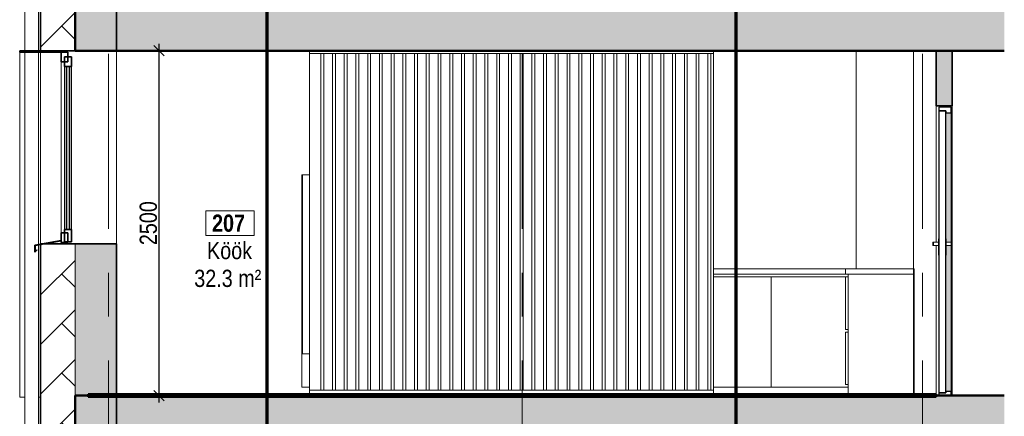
# Model space of a CAD drawing. Header units: millimetres. Extents: x -2180 to 91692, y -6418 to 21859.
# Tile 165 of 256: x 41447 to 48583, y 4050 to 6925. Entities that reach past the tile are written whole.
import ezdxf

# ---------------------------------------------------------------- set-up
doc = ezdxf.new("R2010")
doc.units = ezdxf.units.MM
doc.linetypes.add('Grid Line 1_2_', pattern=[2222.5, 1270, -317.5, 317.5, -317.5])
for name, color, linetype, lineweight in [('Cut Pattern-5', 7, 'Continuous', 18), ('Doors-2', 7, 'Continuous', 18), ('Doors-6', 7, 'Continuous', 25), ('Floors-1', 7, 'Continuous', 50), ('Generic Models-6', 7, 'Continuous', 18), ('Generic Models-7', 7, 'Continuous', 35), ('Grids-1', 7, 'Grid Line 1_2_', 9), ('Room Tags', 7, 'Continuous', 9), ('Specialty Equipment-2', 7, 'Continuous', 18), ('Walls-2', 7, 'Continuous', 18), ('Walls-3', 7, 'Continuous', 35), ('Windows-2', 7, 'Continuous', 18), ('Windows-3', 7, 'Continuous', 35)]:
    doc.layers.add(name, color=color, linetype=linetype, lineweight=lineweight)
for name, color, linetype, lineweight, true_color in [('Dimensions-1', 6, 'Continuous', 9, 0xff00ff), ('Doors-7', 7, 'Continuous', 18, 0xc18479), ('SMA_Tuletõkkesektsioon-1', 6, 'Continuous', 70, 0xff00ff)]:
    doc.layers.add(name, color=color, linetype=linetype, lineweight=lineweight, true_color=true_color)
doc.styles.add('Swis721 Cn BT_3', font='swissc.ttf', dxfattribs={"height": 125})
doc.styles.add('Swis721 Cn BT_B_1', font='swisscb.ttf', dxfattribs={"height": 125})
doc.dimstyles.new('Diagonal_-_2_5mm_1', dxfattribs={"dimscale": 304.8, "dimtxt": 126.176742, "dimasz": 0.246063, "dimexe": 0.164042, "dimexo": 0.0625, "dimgap": 0.04101, "dimtad": 1, "dimdec": 0, "dimzin": 0, "dimdsep": 46, "dimtxsty": 'Swis721 Cn BT_3', "dimblk1": 'OBLIQUE', "dimblk2": 'OBLIQUE', "dimsah": 1, "dimcen": 0.09, "dimdle": 0.164042, "dimazin": 0, "dimtfac": 1, "dimtdec": 4, "dimtix": 1, "dimtmove": 0, "dimatfit": 3, "dimfxl": 0.164042, "dimfxlon": 1, "dimtvp": 1, "dimtolj": 1, "dimtzin": 0, "dimarcsym": 2})
pattern_1 = [(45, (44983.1, 4364.54), (0, 359.21), [762, -254]), (135, (45162.7, 4544.15), (3e-14, 359.21), [762, -254])]

# ---------------------------------------------------------------- blocks, each defined once
blk = doc.blocks.new('sma_W3 - -A-01 2700x1500mm-1795257-Vaade ribiseinale')
at = {"layer": 'Windows-2'}
for p, q in [((4157.6, 6620), (4157.6, 5380)), ((4182.6, 6585), (4182.6, 5405)), ((4232.6, 6585), (4232.6, 5405))]:
    blk.add_line(p, q, dxfattribs=at)
at = {"layer": 'Windows-3'}
for p, q in [((4207.6, 6690), (4157.6, 6690)), ((4157.6, 6690), (4157.6, 6620)), ((4232.6, 6655), (4182.6, 6655)), ((4182.6, 6655), (4182.6, 6585)), ((4207.6, 6620), (4207.6, 6690)), ((4232.6, 6585), (4232.6, 6655)), ((4157.6, 6620), (4207.6, 6620)), ((4182.6, 6585), (4232.6, 6585)), ((4217.6, 6585), (4197.6, 6585)), ((4197.6, 6585), (4197.6, 5405)), ((4217.6, 5405), (4217.6, 6585)), ((4207.6, 5380), (4157.6, 5380)), ((4157.6, 5380), (4157.6, 5310)), ((4232.6, 5405), (4182.6, 5405)), ((4182.6, 5405), (4182.6, 5315)), ((4197.6, 5405), (4217.6, 5405)), ((4207.6, 5310), (4207.6, 5380)), ((4232.6, 5315), (4232.6, 5405)), ((4157.6, 5325), (3967.9, 5290.6)), ((3967.9, 5290.6), (3967.9, 5240.6)), ((3969.9, 5289.2), (4157.6, 5322.9)), ((3969.9, 5245.4), (3969.9, 5289.2)), ((4157.6, 5322.9), (4157.6, 5325)), ((4157.6, 5310), (4207.6, 5310)), ((4182.6, 5315), (4232.6, 5315)), ((3967.9, 5240.6), (3982, 5254.7)), ((3980.6, 5256.1), (3969.9, 5245.4)), ((3982, 5254.7), (3980.6, 5256.1))]:
    blk.add_line(p, q, dxfattribs=at)
blk = doc.blocks.new('Generic Models 2 - Generic Models 49-1027909-Vaade ribiseinale')
at = {"layer": 'Generic Models-6'}
for p, q in [((3895, 9490), (3895, 6700)), ((3995, 6700), (3995, 8093.7)), ((3895, 6690), (3895, 3900)), ((3995, 5295.5), (3995, 6690)), ((3995, 3900), (3995, 5293.7))]:
    blk.add_line(p, q, dxfattribs=at)
blk = doc.blocks.new('Generic Models 13 - Generic Models 13-1486216-Vaade ribiseinale')
at = {"layer": 'Generic Models-6'}
for p, q in [((5903.1, 5800), (5906.3, 5800)), ((5903.1, 4260.6), (5903.1, 5800)), ((8885.1, 5120), (9841.2, 5120)), ((9841.2, 5080), (8885.1, 5080)), ((8885.1, 5060), (9303.1, 5060)), ((9303.1, 4260.6), (9303.1, 5060)), ((9303.1, 5060), (9841.2, 5060)), ((9303.1, 4260.6), (9303.1, 5060)), ((5957.1, 4260.6), (5903.1, 4260.6)), ((9303.1, 4260.6), (8885.1, 4260.6)), ((9861.2, 4260.6), (9303.1, 4260.6))]:
    blk.add_line(p, q, dxfattribs=at)
blk = doc.blocks.new('Kitchen_Wall_Oven-Kenmore-Self-Clean_Upper_and_Manual_Lower_Electric_Double_Wall_Oven _1_ - 24_ Double Electric Wall Oven - Stainless Steel-1498858-Vaade ribiseinale')
at = {"layer": 'Specialty Equipment-2'}
for p, q in [((5957.1, 5800), (5906.3, 5800)), ((5906.3, 5800), (5906.3, 4503)), ((5906.3, 4503), (5957.1, 4503))]:
    blk.add_line(p, q, dxfattribs=at)
blk = doc.blocks.new('Generic Models 20 - Generic Models 17-1545920-Vaade ribiseinale')
at = {"layer": 'Generic Models-6'}
for p, q in [((3857.6, 4189.7), (3857.6, 6690)), ((3857.6, 4189.7), (3895, 4189.7)), ((3995, 4189.7), (4007.6, 4189.7))]:
    blk.add_line(p, q, dxfattribs=at)
at = {"layer": 'Generic Models-7'}
for p, q in [((4171.1, 6700), (3857.6, 6700)), ((3857.6, 6700), (3857.6, 6690)), ((3857.6, 6690), (4171.1, 6690)), ((4171.1, 6690), (4171.1, 6700))]:
    blk.add_line(p, q, dxfattribs=at)
blk = doc.blocks.new('SMA_D01_ 1-poolne - SU-P-08 - 1200x2100 EI-1936514-Vaade ribiseinale')
at = {"layer": 'Doors-7'}
h = blk.add_hatch(color=256, dxfattribs=at)
h.paths.add_polyline_path([(10569.1, 4230), (10609.1, 4230), (10609.1, 5287.5), (10571.1, 5287.5), (10571.1, 5217.5), (10569.1, 5217.5), (10569.1, 5047.6)], flags=0)
h.paths.add_polyline_path([(10609.1, 5312.5), (10609.1, 6250), (10569.1, 6250), (10569.1, 5337.5), (10571.1, 5337.5), (10571.1, 5312.5)], flags=0)
at = {"layer": 'Doors-2'}
for p, q in [((10609.1, 6250), (10609.1, 5312.5)), ((10474.1, 5312.5), (10479.1, 5312.5)), ((10474.1, 5287.5), (10474.1, 5312.5)), ((10479.1, 5287.5), (10474.1, 5287.5)), ((10479.1, 5312.5), (10517.1, 5312.5)), ((10479.1, 5287.5), (10479.1, 5312.5)), ((10517.1, 5287.5), (10479.1, 5287.5)), ((10517.1, 5337.5), (10519.1, 5337.5)), ((10517.1, 5337.5), (10517.1, 5217.5)), ((10569.1, 5337.5), (10571.1, 5337.5)), ((10571.1, 5217.5), (10571.1, 5337.5)), ((10571.1, 5312.5), (10609.1, 5312.5)), ((10609.1, 5287.5), (10571.1, 5287.5)), ((10609.1, 5312.5), (10614.1, 5312.5)), ((10609.1, 5312.5), (10609.1, 5287.5)), ((10614.1, 5287.5), (10609.1, 5287.5)), ((10609.1, 5287.5), (10609.1, 4230)), ((10614.1, 5312.5), (10614.1, 5287.5)), ((10519.1, 5217.5), (10517.1, 5217.5)), ((10571.1, 5217.5), (10569.1, 5217.5))]:
    blk.add_line(p, q, dxfattribs=at)
at = {"layer": 'Doors-6'}
for p, q in [((10609.1, 6290), (10519.1, 6290)), ((10519.1, 6290), (10519.1, 6265)), ((10609.1, 6250), (10609.1, 6290)), ((10519.1, 6265), (10569.1, 6265)), ((10569.1, 6265), (10519.1, 6265)), ((10519.1, 6265), (10519.1, 4220)), ((10569.1, 6265), (10569.1, 6250)), ((10569.1, 4220), (10569.1, 6265)), ((10569.1, 6250), (10609.1, 6250)), ((10569.1, 4220), (10519.1, 4220)), ((10519.1, 4220), (10519.1, 4200)), ((10519.1, 4220), (10569.1, 4220)), ((10609.1, 4230), (10569.1, 4230)), ((10569.1, 4230), (10569.1, 4220)), ((10609.1, 4200), (10609.1, 4230)), ((10519.1, 4200), (10609.1, 4200))]:
    blk.add_line(p, q, dxfattribs=at)
blk = doc.blocks.new('Generic Models 14 - Generic Models 14-1810131-Vaade ribiseinale')
at = {"layer": 'Generic Models-6'}
for p, q in [((9841.2, 5120), (10341.2, 5120)), ((9841.2, 5080), (9841.2, 5120)), ((10341.2, 5080), (9841.2, 5080)), ((9861.2, 5080), (10341.2, 5080)), ((9861.2, 4210), (9861.2, 5080)), ((10341.2, 5080), (10341.2, 5120)), ((10341.2, 5080), (10341.2, 4210)), ((9841.2, 4680), (9841.2, 5060)), ((9861.2, 5060), (9841.2, 5060)), ((9861.2, 4680), (9841.2, 4680)), ((9841.2, 4279.5), (9841.2, 4660)), ((9861.2, 4660), (9841.2, 4660)), ((9861.2, 4279.5), (9841.2, 4279.5))]:
    blk.add_line(p, q, dxfattribs=at)
blk = doc.blocks.new('Generic Models 38 - Generic Models 2-2387911-Vaade ribiseinale')
at = {"layer": 'Generic Models-6'}
for p, q in [((5957.1, 6680), (5957.1, 6700)), ((8885.1, 6680), (5957.1, 6680)), ((6039.4, 6680), (6039.4, 4240)), ((6060.6, 6680), (6060.6, 4240)), ((6124.4, 6680), (6124.4, 4240)), ((6145.6, 6680), (6145.6, 4240)), ((6209.4, 6680), (6209.4, 4240)), ((6230.6, 6680), (6230.6, 4240)), ((6294.4, 6680), (6294.4, 4240)), ((6315.6, 6680), (6315.6, 4240)), ((6379.4, 6680), (6379.4, 4240)), ((6400.6, 6680), (6400.6, 4240)), ((6464.4, 6680), (6464.4, 4240)), ((6485.6, 6680), (6485.6, 4240)), ((6549.4, 6680), (6549.4, 4240)), ((6570.6, 6680), (6570.6, 4240)), ((6634.4, 6680), (6634.4, 4240)), ((6655.6, 6680), (6655.6, 4240)), ((6719.4, 6680), (6719.4, 4240)), ((6740.6, 6680), (6740.6, 4240)), ((6804.4, 6680), (6804.4, 4240)), ((6825.6, 6680), (6825.6, 4240)), ((6889.4, 6680), (6889.4, 4240)), ((6910.6, 6680), (6910.6, 4240)), ((6974.4, 6680), (6974.4, 4240)), ((6995.6, 6680), (6995.6, 4240)), ((7059.4, 6680), (7059.4, 4240)), ((7080.6, 6680), (7080.6, 4240)), ((7144.4, 6680), (7144.4, 4240)), ((7165.6, 6680), (7165.6, 4240)), ((7229.4, 6680), (7229.4, 4240)), ((7250.6, 6680), (7250.6, 4240)), ((7314.4, 6680), (7314.4, 4240)), ((7335.6, 6680), (7335.6, 4240)), ((7399.4, 6680), (7399.4, 4240)), ((7420.6, 6680), (7420.6, 4240)), ((7484.4, 6680), (7484.4, 4240)), ((7505.6, 6680), (7505.6, 4240)), ((7569.4, 6680), (7569.4, 4240)), ((7590.6, 6680), (7590.6, 4240)), ((7654.4, 6680), (7654.4, 4240)), ((7675.6, 6680), (7675.6, 4240)), ((7739.4, 6680), (7739.4, 4240)), ((7760.6, 6680), (7760.6, 4240)), ((7824.4, 4240), (7824.4, 6680)), ((7845.6, 4240), (7845.6, 6680)), ((7909.4, 4240), (7909.4, 6680)), ((7930.6, 4240), (7930.6, 6680)), ((7994.4, 4240), (7994.4, 6680)), ((8015.6, 4240), (8015.6, 6680)), ((8079.4, 4240), (8079.4, 6680)), ((8100.6, 4240), (8100.6, 6680)), ((8164.4, 4240), (8164.4, 6680)), ((8185.6, 4240), (8185.6, 6680)), ((8249.4, 4240), (8249.4, 6680)), ((8270.6, 4240), (8270.6, 6680)), ((8334.4, 4240), (8334.4, 6680)), ((8355.6, 4240), (8355.6, 6680)), ((8419.4, 4240), (8419.4, 6680)), ((8440.6, 4240), (8440.6, 6680)), ((8504.4, 4240), (8504.4, 6680)), ((8525.6, 4240), (8525.6, 6680)), ((8589.4, 4240), (8589.4, 6680)), ((8610.6, 4240), (8610.6, 6680)), ((8674.4, 4240), (8674.4, 6680)), ((8695.6, 4240), (8695.6, 6680)), ((8759.4, 4240), (8759.4, 6680)), ((8780.6, 4240), (8780.6, 6680)), ((8844.4, 4240), (8844.4, 6680)), ((8865.6, 4240), (8865.6, 6680)), ((8885.1, 6680), (8885.1, 6700)), ((5957.1, 4240), (8885.1, 4240)), ((5957.1, 4210), (5957.1, 4240)), ((8885.1, 4210), (8885.1, 4240))]:
    blk.add_line(p, q, dxfattribs=at)
blk = doc.blocks.new('1_0 Room Tag - 2_5mm Nr - Nimi - m²-411646-Vaade ribiseinale')
at = {"layer": 'Room Tags'}
for p, q in [((5556.5, 5540.3), (5206.5, 5540.3)), ((5206.5, 5540.3), (5206.5, 5360.3)), ((5556.5, 5540.3), (5556.5, 5360.3)), ((5556.5, 5360.3), (5206.5, 5360.3))]:
    blk.add_line(p, q, dxfattribs=at)
blk = doc.blocks.new('_Oblique')
at = {"color": 0, "linetype": 'ByBlock', "lineweight": -2}
blk.add_line((-0.5, -0.5), (0.5, 0.5), dxfattribs=at)
blk = doc.blocks.new('DIMBLOCK5-Vaade ribiseinale')
at = {"layer": 'Defpoints', "color": 0, "transparency": 16777216}
for p in [(42506.3, 6700), (42456.3, 4200), (42506.3, 4200)]:
    blk.add_point(p, dxfattribs=at)
at = {"layer": 'Dimensions-1', "color": 0, "lineweight": -2, "transparency": 16777216}
for p, q in [((42456.3, 6750), (42456.3, 4150)), ((42487.3, 6700), (42406.3, 6700)), ((42487.3, 4200), (42406.3, 4200))]:
    blk.add_line(p, q, dxfattribs=at)
at = {"layer": 'Dimensions-1', "color": 0, "lineweight": -2, "transparency": 16777216, "xscale": 75, "yscale": 75, "zscale": 75}
for p, rotation in [((42456.3, 6700), 90), ((42456.3, 4200), 270)]:
    blk.add_blockref('_Oblique', p, dxfattribs=dict(at, rotation=rotation))
at = {"layer": 'Dimensions-1', "color": 0, "transparency": 16777216, "insert": (42379.6, 5450), "char_height": 125, "attachment_point": 5, "rotation": 90, "style": 'Swis721 Cn BT_3'}
blk.add_mtext('\\A1;2500', dxfattribs=at)

msp = doc.modelspace()

# ---------------------------------------------------------------- hatches: boundary and pattern name
at = {"layer": 'Cut Pattern-5'}
h = msp.add_hatch(dxfattribs=at)
h.set_pattern_fill('FP_39', color=256, style=0, pattern_type=2)
h.set_pattern_definition(pattern_1)
h.paths.add_polyline_path([(41596.8, 4200), (41847.8, 4200), (41847.8, 5300), (41596.8, 5300), (41596.8, 4202.7)], flags=0)
h.paths.add_polyline_path([(41717.9, 6700), (41847.8, 6700), (41847.8, 7000), (41596.8, 7000), (41596.8, 6700)], flags=0)
for points in [[(45150.2, 6700), (48582.6, 6700), (48582.6, 7000), (41847.8, 7000), (41847.8, 6700), (44659.9, 6700)], [(48201.4, 6300), (48204.4, 6300), (48204.4, 6700), (48088.4, 6700), (48088.4, 6300), (48183.3, 6300)], [(41847.8, 4200), (42147.8, 4200), (42147.8, 5300), (41847.8, 5300), (41847.8, 5047.6)], [(41847.8, 3900), (48582.6, 3900), (48582.6, 4200), (41847.8, 4200)]]:
    msp.add_hatch(color=256, dxfattribs=at).paths.add_polyline_path(points, flags=0)
h = msp.add_hatch(dxfattribs=at)
h.set_pattern_fill('FP_39', color=256, style=0, pattern_type=2)
h.set_pattern_definition(pattern_1)
h.paths.add_polyline_path([(41596.8, 991.9), (41847.8, 991.9), (41847.8, 2500), (41596.8, 2500), (41596.8, 1329.9)], flags=0)
h.paths.add_polyline_path([(41847.8, 3900), (41847.8, 4200), (41596.8, 4200), (41596.8, 3900), (41760.3, 3900)], flags=0)

# ---------------------------------------------------------------- linework, layer by layer
at = {"layer": 'Floors-1'}
for p, q in [((41847.8, 7000), (41847.8, 6700)), ((41847.8, 6700), (48582.6, 6700)), ((48582.6, 4200), (41847.8, 4200)), ((41847.8, 4200), (41847.8, 3900)), ((48088.4, 4210), (41943.8, 4210)), ((41943.8, 4210), (41943.8, 4190)), ((41943.8, 4190), (48088.4, 4190)), ((48088.4, 4190), (48088.4, 4210))]:
    msp.add_line(p, q, dxfattribs=at)
at = {"layer": 'Grids-1'}
for p, q in [((42089.3, 963), (42089.3, 11836)), ((45089.3, 963), (45089.3, 11836)), ((47989.3, 963), (47989.3, 11836))]:
    msp.add_line(p, q, dxfattribs=at)
at = {"layer": 'SMA_Tuletõkkesektsioon-1'}
for p, q in [((43238.8, 10100), (43238.8, 6900)), ((46638.8, 1200), (46638.8, 10100)), ((43238.8, 6900), (43238.8, 1200))]:
    msp.add_line(p, q, dxfattribs=at)
at = {"layer": 'Walls-2'}
for p, q in [((41847.8, 7000), (41847.8, 6700)), ((41596.8, 5300), (41596.8, 6690)), ((42147.8, 6700), (42147.8, 5300)), ((43546.4, 6680), (43546.4, 4240)), ((46474.4, 4240), (46474.4, 6680)), ((47508.4, 6700), (47508.4, 5120)), ((47925.4, 4210), (47925.4, 6700)), ((48088.4, 5312.5), (48088.4, 6300)), ((48204.4, 6300), (48204.4, 4200)), ((41847.8, 5300), (41847.8, 4200)), ((41847.8, 4200), (41847.8, 5300)), ((48088.4, 4210), (48088.4, 5287.5))]:
    msp.add_line(p, q, dxfattribs=at)
at = {"layer": 'Walls-3'}
for p, q in [((41596.8, 8100), (41596.8, 6700)), ((42147.8, 6700), (42147.8, 7000)), ((41596.8, 6700), (41847.8, 6700)), ((48088.4, 6700), (48088.4, 6300)), ((48204.4, 6300), (48204.4, 6700)), ((48088.4, 6300), (48204.4, 6300)), ((41847.8, 5300), (41596.8, 5300)), ((41596.8, 5300), (41596.8, 3900)), ((42147.8, 5300), (41847.8, 5300)), ((42147.8, 4200), (42147.8, 5300)), ((41847.8, 4200), (42147.8, 4200)), ((42147.8, 3900), (42147.8, 4200))]:
    msp.add_line(p, q, dxfattribs=at)

# ---------------------------------------------------------------- block references
at = {"layer": 'Doors-2'}
msp.add_blockref('SMA_D01_ 1-poolne - SU-P-08 - 1200x2100 EI-1936514-Vaade ribiseinale', (37589.3, 0), dxfattribs=at)
at = {"layer": 'Generic Models-6'}
for name in ['Generic Models 2 - Generic Models 49-1027909-Vaade ribiseinale', 'Generic Models 20 - Generic Models 17-1545920-Vaade ribiseinale', 'Generic Models 38 - Generic Models 2-2387911-Vaade ribiseinale', 'Generic Models 13 - Generic Models 13-1486216-Vaade ribiseinale', 'Generic Models 14 - Generic Models 14-1810131-Vaade ribiseinale']:
    msp.add_blockref(name, (37589.3, 0), dxfattribs=at)
at = {"layer": 'Room Tags'}
msp.add_blockref('1_0 Room Tag - 2_5mm Nr - Nimi - m²-411646-Vaade ribiseinale', (37589.3, 0), dxfattribs=at)
at = {"layer": 'Specialty Equipment-2'}
msp.add_blockref('Kitchen_Wall_Oven-Kenmore-Self-Clean_Upper_and_Manual_Lower_Electric_Double_Wall_Oven _1_ - 24_ Double Electric Wall Oven - Stainless Steel-1498858-Vaade ribiseinale', (37589.3, 0), dxfattribs=at)
at = {"layer": 'Windows-2'}
msp.add_blockref('sma_W3 - -A-01 2700x1500mm-1795257-Vaade ribiseinale', (37589.3, 0), dxfattribs=at)

# ---------------------------------------------------------------- texts
at = {"layer": 'Room Tags', "char_height": 125, "attachment_point": 1}
for s, insert, width, style in [('207', (42840.9, 5512.6), 312.658, 'Swis721 Cn BT_B_1'), ('Köök', (42804.5, 5314.3), 400.844, 'Swis721 Cn BT_3'), ('32.3 m²', (42711.9, 5112.6), 625.316, 'Swis721 Cn BT_3')]:
    msp.add_mtext(s, dxfattribs=dict(at, insert=insert, width=width, style=style))

# ---------------------------------------------------------------- dimensions: what is measured, and where the dimension line sits
at = {"layer": 'Dimensions-1'}
dim = msp.add_linear_dim(base=(42456.3, 4200), p1=(42506.3, 6700), p2=(42506.3, 4200), angle=90, dimstyle='Diagonal_-_2_5mm_1', override={"dimpost": '<>', "dimfxl": 2500}, dxfattribs=at)
dim.commit()
dim.dimension.update_dxf_attribs({"geometry": 'DIMBLOCK5-Vaade ribiseinale', "text_midpoint": (42379.6, 5450)})

doc.saveas('drawing.dxf')
